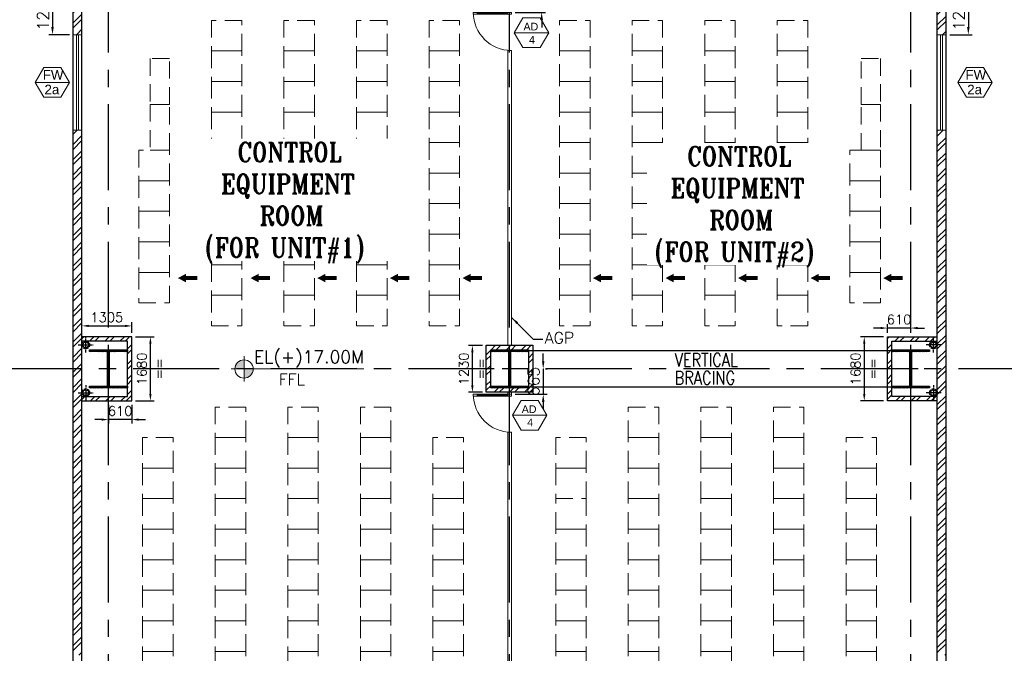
# Model space of a CAD drawing. Header units: inches. Extents: x 306235 to 1392759, y -66369 to 421098.
# Tile 40 of 91: x 448167 to 473943, y 8771 to 25364. Entities that reach past the tile are written whole.
import ezdxf
from ezdxf.enums import TextEntityAlignment as Align

# ---------------------------------------------------------------- set-up
doc = ezdxf.new("R2010")
doc.units = ezdxf.units.IN
doc.header["$LTSCALE"] = 1800
doc.header["$MEASUREMENT"] = 0
for name, pattern in [('CENTER', [2, 1.25, -0.25, 0.25, -0.25]), ('CENTER2', [1.125, 0.75, -0.125, 0.125, -0.125]), ('HIDDEN', [0.375, 0.25, -0.125]), ('HIDDEN2', [0.1875, 0.125, -0.0625])]:
    doc.linetypes.add(name, pattern=pattern)
doc.layers.get('0').update_dxf_attribs({"color": 253, "lineweight": 9})
for name, color, linetype, lineweight in [('1', 7, 'Continuous', 18), ('2CON', 1, 'Continuous', 13), ('A-CUT OUT', 3, 'Continuous', 30), ('A-DOOR', 31, 'Continuous', 9), ('A-DOOR-GLAZ', 31, 'Continuous', 18), ('A-WIN TAG', 3, 'Continuous', 13), ('A-WIN TAG TEXT', 3, 'Continuous', 13), ('LEADER', 4, 'Continuous', 15), ('PARTITION WALL', 4, 'Continuous', 9), ('PNL', 8, 'HIDDEN', 9), ('WALL HATCH', 251, 'Continuous', 13), ('WINDOW', 3, 'Continuous', 13)]:
    doc.layers.add(name, color=color, linetype=linetype, lineweight=lineweight)
for name, color, linetype in [('BRACING', 1, 'HIDDEN'), ('CEN', 2, 'CENTER'), ('COL', 1, 'Continuous'), ('DIM', 4, 'Continuous'), ('GRID', 251, 'CENTER'), ('RAIN WATER', 6, 'Continuous'), ('TEXT', 3, 'Continuous'), ('WALL', 6, 'Continuous')]:
    doc.layers.add(name, color=color, linetype=linetype)
doc.styles.add('ROAMNS', font='ROMANS.shx')
doc.styles.add('ROMANS', font='romans.shx')
doc.styles.add('ROMANT', font='romant')
doc.styles.add('SIMPLEX-25', font='simplex.shx')
doc.styles.get("Standard").update_dxf_attribs({"font": 'arial.ttf'})
doc.dimstyles.new('DIM INT 1', dxfattribs={"dimtxt": 300, "dimasz": 200, "dimexe": 100, "dimexo": 100, "dimgap": 100, "dimtad": 1, "dimdec": 0, "dimzin": 13, "dimdsep": 46, "dimlunit": 5, "dimtxsty": 'ROAMNS', "dimblk1": 'CLOSEDBLANK', "dimcen": 0.09, "dimclrd": 9, "dimclre": 9, "dimclrt": 4, "dimadec": 0, "dimazin": 0, "dimtfac": 1, "dimtdec": 0, "dimtix": 1, "dimtmove": 2, "dimatfit": 3, "dimfxl": 1, "dimtolj": 1, "dimtzin": 13, "dimarcsym": 0})
doc.dimstyles.new('DIM INT 2.5', dxfattribs={"dimtxt": 250, "dimasz": 180, "dimexe": 100, "dimexo": 100, "dimgap": 100, "dimtad": 1, "dimdec": 0, "dimzin": 13, "dimdsep": 46, "dimlunit": 5, "dimtxsty": 'ROAMNS', "dimcen": 0.09, "dimclrd": 9, "dimclre": 9, "dimclrt": 4, "dimadec": 0, "dimazin": 0, "dimtfac": 1, "dimtdec": 0, "dimtix": 1, "dimtmove": 2, "dimatfit": 3, "dimfxl": 1, "dimtolj": 1, "dimtzin": 13, "dimarcsym": 0})
pattern_1 = [(45, (-87722.1, -144504), (-198.87378, 198.87378), []), (45, (-87589.52, -144504), (-198.87378, 198.87378), [])]

# ---------------------------------------------------------------- blocks, each defined once
blk = doc.blocks.new('D E F G-ROW COLUMN UNIT2')
at = {"layer": 'COL'}
h = blk.add_hatch(dxfattribs=at)
h.set_pattern_fill('ANSI31', color=256, scale=200, angle=180, style=0)
h.set_pattern_definition([(225, (-557328.912, -127499.994), (17.6776695, -17.6776695), [])])
h.paths.add_polyline_path([(495, 500), (0, 500), (0, 446), (22, 450), (495, 450)])
h.paths.add_polyline_path([(0, 500), (-495, 500), (-495, 450), (0, 450)])
h.paths.add_polyline_path([(0, 450), (-22, 450), (-22, 0), (0, 0)])
h.paths.add_polyline_path([(22, 450), (0, 450), (0, 0), (22, 0)])
h.paths.add_polyline_path([(0, 0), (-22, 0), (-22, -450), (0, -450)])
h.paths.add_polyline_path([(22, 0), (0, 0), (0, -450), (22, -450)])
h.paths.add_polyline_path([(0, -450), (0, -500), (-495, -500), (-495, -450)])
h.paths.add_polyline_path([(495, -450), (0, -450), (0, -500), (495, -500)])
at = {"layer": 'CEN'}
for p, q in [((0, -500), (0, 500)), ((192, 0), (-192, 0))]:
    blk.add_line(p, q, dxfattribs=at)
at = {"layer": 'COL'}
for points in [[(-495, 500), (495, 500), (495, 450), (-495, 450)], [(-22, 450), (22, 450), (22, -450), (-22, -450)], [(-495, -450), (495, -450), (495, -500), (-495, -500)]]:
    blk.add_lwpolyline(points, close=True, dxfattribs=at)
blk = doc.blocks.new('*D488')
at = {"layer": 'Defpoints', "color": 0, "transparency": 16777216}
for p in [(472633, 26221), (472417, 24971), (473001, 24971)]:
    blk.add_point(p, dxfattribs=at)
at = {"layer": 'DIM', "color": 9, "lineweight": -2, "transparency": 16777216}
for p, q in [((472733, 26221), (473101, 26221)), ((473001, 26021), (473001, 25171)), ((472517, 24971), (473101, 24971))]:
    blk.add_line(p, q, dxfattribs=at)
at = {"layer": 'DIM', "color": 9, "transparency": 16777216}
for points in [[(472968, 26021), (473034, 26021), (473001, 26221)], [(472968, 25171), (473034, 25171), (473001, 24971)]]:
    blk.add_solid(points, dxfattribs=at)
at = {"layer": 'DIM', "color": 4, "transparency": 16777216, "insert": (472751, 25596), "char_height": 300, "attachment_point": 5, "rotation": 90, "style": 'ROAMNS'}
blk.add_mtext('\\A1;1250', dxfattribs=at)
blk = doc.blocks.new('_ClosedBlank')
at = {"color": 0, "linetype": 'ByBlock', "lineweight": -2}
for p, q in [((-1, 0.17), (0, 0)), ((-1, 0.17), (-1, -0.17)), ((0, 0), (-1, -0.17))]:
    blk.add_line(p, q, dxfattribs=at)
blk = doc.blocks.new('*D493')
at = {"layer": 'Defpoints', "color": 0, "transparency": 16777216}
for p in [(449567, 26221), (449026, 24971), (449567, 24971)]:
    blk.add_point(p, dxfattribs=at)
at = {"layer": 'DIM', "color": 9, "lineweight": -2, "transparency": 16777216}
for p, q in [((449467, 26221), (448926, 26221)), ((449026, 26021), (449026, 25171)), ((449467, 24971), (448926, 24971))]:
    blk.add_line(p, q, dxfattribs=at)
at = {"layer": 'DIM', "color": 9, "transparency": 16777216}
for points in [[(448993, 26021), (449060, 26021), (449026, 26221)], [(448993, 25171), (449060, 25171), (449026, 24971)]]:
    blk.add_solid(points, dxfattribs=at)
at = {"layer": 'DIM', "color": 4, "transparency": 16777216, "insert": (448776, 25596), "char_height": 300, "attachment_point": 5, "rotation": 90, "style": 'ROAMNS'}
blk.add_mtext('\\A1;1250', dxfattribs=at)
blk = doc.blocks.new('M_Single-Glass 1 - 1000 x 2100mm 2-291765-17_00M')
at = {"layer": 'A-DOOR', "lineweight": 18}
for p, q in [((449, 948), (449, 1050)), ((500, 1050), (449, 1050)), ((500, 948), (500, 1050)), ((449, 948), (500, 948)), ((449, 152), (500, 152)), ((449, 50), (449, 152)), ((500, 50), (449, 50)), ((500, 50), (500, 152))]:
    blk.add_line(p, q, dxfattribs=at)
at = {"layer": 'A-DOOR'}
for p, q in [((449, 152), (449, 948)), ((500, 152), (500, 948))]:
    blk.add_line(p, q, dxfattribs=at)
blk.add_arc((500, 50), 1000, 90, 180, dxfattribs=at)
at = {"layer": 'A-DOOR-GLAZ'}
blk.add_line((474.5, 948), (474.5, 152), dxfattribs=at)
blk = doc.blocks.new('*D562')
at = {"layer": 'Defpoints', "color": 0, "transparency": 16777216}
for p in [(461997, 26221), (461042, 25556), (461832, 25556)]:
    blk.add_point(p, dxfattribs=at)
at = {"layer": 'DIM', "color": 9, "lineweight": -2, "transparency": 16777216}
for p, q in [((461832, 26421), (461832, 26621)), ((461897, 26221), (461732, 26221)), ((461832, 26221), (461832, 25556)), ((461142, 25556), (461932, 25556)), ((461832, 25356), (461832, 25156))]:
    blk.add_line(p, q, dxfattribs=at)
at = {"layer": 'DIM', "color": 9, "transparency": 16777216}
for points in [[(461799, 26421), (461865, 26421), (461832, 26221)], [(461799, 25356), (461865, 25356), (461832, 25556)]]:
    blk.add_solid(points, dxfattribs=at)
at = {"layer": 'DIM', "color": 4, "transparency": 16777216, "insert": (461582, 25889), "char_height": 300, "attachment_point": 5, "rotation": 90, "style": 'ROAMNS'}
blk.add_mtext('\\A1;665', dxfattribs=at)
blk = doc.blocks.new('*D563')
at = {"layer": 'Defpoints', "color": 0, "transparency": 16777216}
for p in [(461832, 16221), (461042, 15556), (461872, 15556)]:
    blk.add_point(p, dxfattribs=at)
at = {"layer": 'DIM', "color": 9, "lineweight": -2, "transparency": 16777216}
for p, q in [((461872, 16421), (461872, 16621)), ((461872, 16221), (461872, 15556)), ((461932, 16221), (461972, 16221)), ((461142, 15556), (461972, 15556)), ((461872, 15356), (461872, 15156))]:
    blk.add_line(p, q, dxfattribs=at)
at = {"layer": 'DIM', "color": 9, "transparency": 16777216}
for points in [[(461839, 16421), (461905, 16421), (461872, 16221)], [(461839, 15356), (461905, 15356), (461872, 15556)]]:
    blk.add_solid(points, dxfattribs=at)
at = {"layer": 'DIM', "color": 4, "transparency": 16777216, "insert": (461622, 15889), "char_height": 300, "attachment_point": 5, "rotation": 90, "style": 'ROAMNS'}
blk.add_mtext('\\A1;665', dxfattribs=at)
blk = doc.blocks.new('*D633')
at = {"layer": '1', "color": 9, "lineweight": -2, "transparency": 16777216}
for p, q in [((449797, 17161), (449797, 17445)), ((449977, 17345), (450922, 17345)), ((451102, 17161), (451102, 17445))]:
    blk.add_line(p, q, dxfattribs=at)
at = {"layer": '1', "color": 9, "transparency": 16777216}
for points in [[(449977, 17375), (449977, 17315), (449797, 17345)], [(450922, 17375), (450922, 17315), (451102, 17345)]]:
    blk.add_solid(points, dxfattribs=at)
at = {"layer": 'Defpoints', "color": 0, "transparency": 16777216}
for p in [(451102, 17345), (449797, 17061), (451102, 17061)]:
    blk.add_point(p, dxfattribs=at)
at = {"layer": '1', "color": 4, "transparency": 16777216, "insert": (450449, 17570), "char_height": 250, "attachment_point": 5, "style": 'ROAMNS'}
blk.add_mtext('\\A1;1305', dxfattribs=at)
blk = doc.blocks.new('*D634')
at = {"layer": '1', "color": 9, "lineweight": -2, "transparency": 16777216}
for p, q in [((460282, 16836), (459918, 16836)), ((460018, 15786), (460018, 16656)), ((460282, 15606), (459918, 15606))]:
    blk.add_line(p, q, dxfattribs=at)
at = {"layer": '1', "color": 9, "transparency": 16777216}
for points in [[(459988, 16656), (460048, 16656), (460018, 16836)], [(459988, 15786), (460048, 15786), (460018, 15606)]]:
    blk.add_solid(points, dxfattribs=at)
at = {"layer": 'Defpoints', "color": 0, "transparency": 16777216}
for p in [(460018, 16836), (460382, 16836), (460382, 15606)]:
    blk.add_point(p, dxfattribs=at)
at = {"layer": '1', "color": 4, "transparency": 16777216, "char_height": 250, "attachment_point": 5, "rotation": 90, "style": 'ROAMNS'}
for s, insert in [('\\A1;1230', (459793, 16221)), ('\\A1;==', (460243, 16221))]:
    blk.add_mtext(s, dxfattribs=dict(at, insert=insert))
blk = doc.blocks.new('*D635')
at = {"layer": '1', "color": 9, "lineweight": -2, "transparency": 16777216}
for p, q in [((451202, 17061), (451689, 17061)), ((451589, 15561), (451589, 16881)), ((451202, 15381), (451689, 15381))]:
    blk.add_line(p, q, dxfattribs=at)
at = {"layer": '1', "color": 9, "transparency": 16777216}
for points in [[(451559, 16881), (451619, 16881), (451589, 17061)], [(451559, 15561), (451619, 15561), (451589, 15381)]]:
    blk.add_solid(points, dxfattribs=at)
at = {"layer": 'Defpoints', "color": 0, "transparency": 16777216}
for p in [(451102, 17061), (451589, 17061), (451102, 15381)]:
    blk.add_point(p, dxfattribs=at)
at = {"layer": '1', "color": 4, "transparency": 16777216, "char_height": 250, "attachment_point": 5, "rotation": 90, "style": 'ROAMNS'}
for s, insert in [('\\A1;1680', (451364, 16221)), ('\\A1;==', (451814, 16221))]:
    blk.add_mtext(s, dxfattribs=dict(at, insert=insert))
blk = doc.blocks.new('*D636')
at = {"layer": '1', "color": 9, "lineweight": -2, "transparency": 16777216}
for p, q in [((470782, 17061), (470176, 17061)), ((470276, 16881), (470276, 15561)), ((470782, 15381), (470176, 15381))]:
    blk.add_line(p, q, dxfattribs=at)
at = {"layer": '1', "color": 9, "transparency": 16777216}
for points in [[(470246, 16881), (470306, 16881), (470276, 17061)], [(470246, 15561), (470306, 15561), (470276, 15381)]]:
    blk.add_solid(points, dxfattribs=at)
at = {"layer": 'Defpoints', "color": 0, "transparency": 16777216}
for p in [(470882, 17061), (470276, 15381), (470882, 15381)]:
    blk.add_point(p, dxfattribs=at)
at = {"layer": '1', "color": 4, "transparency": 16777216, "char_height": 250, "attachment_point": 5, "rotation": 90, "style": 'ROAMNS'}
for s, insert in [('\\A1;1680', (470051, 16221)), ('\\A1;==', (470501, 16221))]:
    blk.add_mtext(s, dxfattribs=dict(at, insert=insert))
blk = doc.blocks.new('*D637')
at = {"layer": '1', "color": 9, "lineweight": -2, "transparency": 16777216}
for p, q in [((450492, 15281), (450492, 14792)), ((451102, 15281), (451102, 14792)), ((450312, 14892), (450132, 14892)), ((451102, 14892), (450492, 14892)), ((451282, 14892), (451462, 14892))]:
    blk.add_line(p, q, dxfattribs=at)
at = {"layer": '1', "color": 9, "transparency": 16777216}
for points in [[(450312, 14922), (450312, 14862), (450492, 14892)], [(451282, 14922), (451282, 14862), (451102, 14892)]]:
    blk.add_solid(points, dxfattribs=at)
at = {"layer": 'Defpoints', "color": 0, "transparency": 16777216}
for p in [(450492, 15381), (451102, 15381), (450492, 14892)]:
    blk.add_point(p, dxfattribs=at)
at = {"layer": '1', "color": 4, "transparency": 16777216, "insert": (450797, 15117), "char_height": 250, "attachment_point": 5, "style": 'ROAMNS'}
blk.add_mtext('\\A1;610', dxfattribs=at)
blk = doc.blocks.new('*D646')
at = {"layer": '1', "color": 9, "lineweight": -2, "transparency": 16777216}
for p, q in [((470702, 17289), (470522, 17289)), ((470882, 17161), (470882, 17389)), ((471492, 17289), (470882, 17289)), ((471492, 17161), (471492, 17389)), ((471672, 17289), (471852, 17289))]:
    blk.add_line(p, q, dxfattribs=at)
at = {"layer": '1', "color": 9, "transparency": 16777216}
for points in [[(470702, 17319), (470702, 17259), (470882, 17289)], [(471672, 17319), (471672, 17259), (471492, 17289)]]:
    blk.add_solid(points, dxfattribs=at)
at = {"layer": 'Defpoints', "color": 0, "transparency": 16777216}
for p in [(470882, 17289), (470882, 17061), (471492, 17061)]:
    blk.add_point(p, dxfattribs=at)
at = {"layer": '1', "color": 4, "transparency": 16777216, "insert": (471187, 17514), "char_height": 250, "attachment_point": 5, "style": 'ROAMNS'}
blk.add_mtext('\\A1;610', dxfattribs=at)
blk = doc.blocks.new('CCR 412 R3')
at = {"layer": 'PNL'}
for p, q in [((18993, 17200), (19793, 17200)), ((18993, 17200), (19793, 17200)), ((23007, 17200), (22207, 17200)), ((23007, 17200), (22207, 17200)), ((17093, 16400), (17893, 16400)), ((24907, 16400), (24107, 16400))]:
    blk.add_line(p, q, dxfattribs=at)
for points in [[(13993, 32125), (13193, 32125), (13193, 31325), (13993, 31325)], [(15893, 32125), (15093, 32125), (15093, 31325), (15893, 31325)], [(17793, 32125), (16993, 32125), (16993, 31325), (17793, 31325)], [(19693, 32125), (18893, 32125), (18893, 31325), (19693, 31325)], [(22307, 32125), (23107, 32125), (23107, 31325), (22307, 31325)], [(24207, 32125), (25007, 32125), (25007, 31325), (24207, 31325)], [(26107, 32125), (26907, 32125), (26907, 31325), (26107, 31325)], [(28007, 32125), (28807, 32125), (28807, 31325), (28007, 31325)], [(13993, 31325), (13193, 31325), (13193, 30525), (13993, 30525)], [(15893, 31325), (15093, 31325), (15093, 30525), (15893, 30525)], [(17793, 31325), (16993, 31325), (16993, 30525), (17793, 30525)], [(19693, 31325), (18893, 31325), (18893, 30525), (19693, 30525)], [(22307, 31325), (23107, 31325), (23107, 30525), (22307, 30525)], [(24207, 31325), (25007, 31325), (25007, 30525), (24207, 30525)], [(26107, 31325), (26907, 31325), (26907, 30525), (26107, 30525)], [(28007, 31325), (28807, 31325), (28807, 30525), (28007, 30525)], [(12093, 31125), (11593, 31125), (11593, 29925), (12093, 29925)], [(30207, 31125), (30707, 31125), (30707, 29925), (30207, 29925)], [(13993, 30525), (13193, 30525), (13193, 29725), (13993, 29725)], [(15893, 30525), (15093, 30525), (15093, 29725), (15893, 29725)], [(17793, 30525), (16993, 30525), (16993, 29725), (17793, 29725)], [(19693, 30525), (18893, 30525), (18893, 29725), (19693, 29725)], [(22307, 30525), (23107, 30525), (23107, 29725), (22307, 29725)], [(24207, 30525), (25007, 30525), (25007, 29725), (24207, 29725)], [(26107, 30525), (26907, 30525), (26907, 29725), (26107, 29725)], [(28007, 30525), (28807, 30525), (28807, 29725), (28007, 29725)], [(12093, 29925), (11593, 29925), (11593, 28725), (12093, 28725)], [(30207, 29925), (30707, 29925), (30707, 28725), (30207, 28725)], [(13993, 29725), (13193, 29725), (13193, 28925), (13993, 28925)], [(15893, 29725), (15093, 29725), (15093, 28925), (15893, 28925)], [(17793, 29725), (16993, 29725), (16993, 28925), (17793, 28925)], [(19693, 29725), (18893, 29725), (18893, 28925), (19693, 28925)], [(22307, 29725), (23107, 29725), (23107, 28925), (22307, 28925)], [(24207, 29725), (25007, 29725), (25007, 28925), (24207, 28925)], [(26107, 29725), (26907, 29725), (26907, 28925), (26107, 28925)], [(28007, 29725), (28807, 29725), (28807, 28925), (28007, 28925)], [(13993, 28925), (13193, 28925), (13193, 28125), (13993, 28125)], [(15893, 28925), (15093, 28925), (15093, 28125), (15893, 28125)], [(17793, 28925), (16993, 28925), (16993, 28125), (17793, 28125)], [(19693, 28925), (18893, 28925), (18893, 28125), (19693, 28125)], [(22307, 28925), (23107, 28925), (23107, 28125), (22307, 28125)], [(24207, 28925), (25007, 28925), (25007, 28125), (24207, 28125)], [(26107, 28925), (26907, 28925), (26907, 28125), (26107, 28125)], [(28007, 28925), (28807, 28925), (28807, 28125), (28007, 28125)], [(12093, 28725), (11293, 28725), (11293, 27925), (12093, 27925)], [(29907, 28725), (30707, 28725), (30707, 27925), (29907, 27925)], [(13993, 28125), (13193, 28125), (13193, 27325), (13993, 27325)], [(15893, 28125), (15093, 28125), (15093, 27325), (15893, 27325)], [(17793, 28125), (16993, 28125), (16993, 27325), (17793, 27325)], [(19693, 28125), (18893, 28125), (18893, 27325), (19693, 27325)], [(22307, 28125), (23107, 28125), (23107, 27325), (22307, 27325)], [(24207, 28125), (25007, 28125), (25007, 27325), (24207, 27325)], [(26107, 28125), (26907, 28125), (26907, 27325), (26107, 27325)], [(28007, 28125), (28807, 28125), (28807, 27325), (28007, 27325)], [(12093, 27925), (11293, 27925), (11293, 27125), (12093, 27125)], [(29907, 27925), (30707, 27925), (30707, 27125), (29907, 27125)], [(13993, 27325), (13193, 27325), (13193, 26525), (13993, 26525)], [(15893, 27325), (15093, 27325), (15093, 26525), (15893, 26525)], [(17793, 27325), (16993, 27325), (16993, 26525), (17793, 26525)], [(19693, 27325), (18893, 27325), (18893, 26525), (19693, 26525)], [(22307, 27325), (23107, 27325), (23107, 26525), (22307, 26525)], [(24207, 27325), (25007, 27325), (25007, 26525), (24207, 26525)], [(26107, 27325), (26907, 27325), (26907, 26525), (26107, 26525)], [(28007, 27325), (28807, 27325), (28807, 26525), (28007, 26525)], [(12093, 27125), (11293, 27125), (11293, 26325), (12093, 26325)], [(29907, 27125), (30707, 27125), (30707, 26325), (29907, 26325)], [(12093, 26325), (11293, 26325), (11293, 25525), (12093, 25525)], [(13993, 26525), (13193, 26525), (13193, 25725), (13993, 25725)], [(15893, 26525), (15093, 26525), (15093, 25725), (15893, 25725)], [(17793, 26525), (16993, 26525), (16993, 25725), (17793, 25725)], [(19693, 26525), (18893, 26525), (18893, 25725), (19693, 25725)], [(22307, 26525), (23107, 26525), (23107, 25725), (22307, 25725)], [(24207, 26525), (25007, 26525), (25007, 25725), (24207, 25725)], [(26107, 26525), (26907, 26525), (26907, 25725), (26107, 25725)], [(28007, 26525), (28807, 26525), (28807, 25725), (28007, 25725)], [(29907, 26325), (30707, 26325), (30707, 25525), (29907, 25525)], [(12093, 25525), (11293, 25525), (11293, 24725), (12093, 24725)], [(13993, 25725), (13193, 25725), (13193, 24925), (13993, 24925)], [(15893, 25725), (15093, 25725), (15093, 24925), (15893, 24925)], [(17793, 25725), (16993, 25725), (16993, 24925), (17793, 24925)], [(19693, 25725), (18893, 25725), (18893, 24925), (19693, 24925)], [(22307, 25725), (23107, 25725), (23107, 24925), (22307, 24925)], [(24207, 25725), (25007, 25725), (25007, 24925), (24207, 24925)], [(26107, 25725), (26907, 25725), (26907, 24925), (26107, 24925)], [(28007, 25725), (28807, 25725), (28807, 24925), (28007, 24925)], [(29907, 25525), (30707, 25525), (30707, 24725), (29907, 24725)], [(13993, 24925), (13193, 24925), (13193, 24125), (13993, 24125)], [(15893, 24925), (15093, 24925), (15093, 24125), (15893, 24125)], [(17793, 24925), (16993, 24925), (16993, 24125), (17793, 24125)], [(19693, 24925), (18893, 24925), (18893, 24125), (19693, 24125)], [(22307, 24925), (23107, 24925), (23107, 24125), (22307, 24125)], [(24207, 24925), (25007, 24925), (25007, 24125), (24207, 24125)], [(26107, 24925), (26907, 24925), (26907, 24125), (26107, 24125)], [(28007, 24925), (28807, 24925), (28807, 24125), (28007, 24125)], [(14093, 22000), (13293, 22000), (13293, 21200), (14093, 21200)], [(15993, 22000), (15193, 22000), (15193, 21200), (15993, 21200)], [(17893, 22000), (17093, 22000), (17093, 21200), (17893, 21200)], [(24107, 22000), (24907, 22000), (24907, 21200), (24107, 21200)], [(26007, 22000), (26807, 22000), (26807, 21200), (26007, 21200)], [(27907, 22000), (28707, 22000), (28707, 21200), (27907, 21200)], [(12193, 21200), (11393, 21200), (11393, 20400), (12193, 20400)], [(14093, 21200), (13293, 21200), (13293, 20400), (14093, 20400)], [(15993, 21200), (15193, 21200), (15193, 20400), (15993, 20400)], [(17893, 21200), (17093, 21200), (17093, 20400), (17893, 20400)], [(19793, 21200), (18993, 21200), (18993, 20400), (19793, 20400)], [(23007, 21200), (22207, 21200), (22207, 20400), (23007, 20400)], [(24107, 21200), (24907, 21200), (24907, 20400), (24107, 20400)], [(26007, 21200), (26807, 21200), (26807, 20400), (26007, 20400)], [(27907, 21200), (28707, 21200), (28707, 20400), (27907, 20400)], [(29807, 21200), (30607, 21200), (30607, 20400), (29807, 20400)], [(12193, 20400), (11393, 20400), (11393, 19600), (12193, 19600)], [(14093, 20400), (13293, 20400), (13293, 19600), (14093, 19600)], [(15993, 20400), (15193, 20400), (15193, 19600), (15993, 19600)], [(17893, 20400), (17093, 20400), (17093, 19600), (17893, 19600)], [(19793, 20400), (18993, 20400), (18993, 19600), (19793, 19600)], [(23007, 20400), (22207, 20400), (22207, 19600), (23007, 19600)], [(24107, 20400), (24907, 20400), (24907, 19600), (24107, 19600)], [(26007, 20400), (26807, 20400), (26807, 19600), (26007, 19600)], [(27907, 20400), (28707, 20400), (28707, 19600), (27907, 19600)], [(29807, 20400), (30607, 20400), (30607, 19600), (29807, 19600)], [(12193, 19600), (11393, 19600), (11393, 18800), (12193, 18800)], [(14093, 19600), (13293, 19600), (13293, 18800), (14093, 18800)], [(15993, 19600), (15193, 19600), (15193, 18800), (15993, 18800)], [(17893, 19600), (17093, 19600), (17093, 18800), (17893, 18800)], [(19793, 19600), (18993, 19600), (18993, 18800), (19793, 18800)], [(22207, 19600), (23007, 19600), (23007, 18800), (22207, 18800)], [(24107, 19600), (24907, 19600), (24907, 18800), (24107, 18800)], [(26007, 19600), (26807, 19600), (26807, 18800), (26007, 18800)], [(27907, 19600), (28707, 19600), (28707, 18800), (27907, 18800)], [(29807, 19600), (30607, 19600), (30607, 18800), (29807, 18800)], [(12193, 18800), (11393, 18800), (11393, 18000), (12193, 18000)], [(14093, 18800), (13293, 18800), (13293, 18000), (14093, 18000)], [(15993, 18800), (15193, 18800), (15193, 18000), (15993, 18000)], [(17893, 18800), (17093, 18800), (17093, 18000), (17893, 18000)], [(19793, 18800), (18993, 18800), (18993, 18000), (19793, 18000)], [(22207, 18800), (23007, 18800), (23007, 18000), (22207, 18000)], [(24107, 18800), (24907, 18800), (24907, 18000), (24107, 18000)], [(26007, 18800), (26807, 18800), (26807, 18000), (26007, 18000)], [(27907, 18800), (28707, 18800), (28707, 18000), (27907, 18000)], [(29807, 18800), (30607, 18800), (30607, 18000), (29807, 18000)], [(12193, 18000), (11393, 18000), (11393, 17200), (12193, 17200)], [(14093, 18000), (13293, 18000), (13293, 17200), (14093, 17200)], [(15993, 18000), (15193, 18000), (15193, 17200), (15993, 17200)], [(17893, 18000), (17093, 18000), (17093, 17200), (17893, 17200)], [(19793, 18000), (18993, 18000), (18993, 17200), (19793, 17200)], [(22207, 18000), (23007, 18000), (23007, 17200), (22207, 17200)], [(24107, 18000), (24907, 18000), (24907, 17200), (24107, 17200)], [(26007, 18000), (26807, 18000), (26807, 17200), (26007, 17200)], [(27907, 18000), (28707, 18000), (28707, 17200), (27907, 17200)], [(29807, 18000), (30607, 18000), (30607, 17200), (29807, 17200)], [(12193, 17200), (11393, 17200), (11393, 16400), (12193, 16400)], [(14093, 17200), (13293, 17200), (13293, 16400), (14093, 16400)], [(15993, 17200), (15193, 17200), (15193, 16400), (15993, 16400)], [(17893, 17200), (17093, 17200), (17093, 16400), (17893, 16400)], [(19793, 17200), (18993, 17200), (18993, 16400), (19793, 16400)], [(22207, 17200), (23007, 17200), (23007, 16400), (22207, 16400)], [(24107, 17200), (24907, 17200), (24907, 16400), (24107, 16400)], [(26007, 17200), (26807, 17200), (26807, 16400), (26007, 16400)], [(27907, 17200), (28707, 17200), (28707, 16400), (27907, 16400)], [(29807, 17200), (30607, 17200), (30607, 16400), (29807, 16400)], [(12193, 16400), (11393, 16400), (11393, 15600), (12193, 15600)], [(14093, 16400), (13293, 16400), (13293, 15600), (14093, 15600)], [(15993, 16400), (15193, 16400), (15193, 15600), (15993, 15600)], [(17893, 16400), (17093, 16400), (17093, 15600), (17893, 15600)], [(19793, 16400), (18993, 16400), (18993, 15600), (19793, 15600)], [(22207, 16400), (23007, 16400), (23007, 15600), (22207, 15600)], [(24107, 16400), (24907, 16400), (24907, 15600), (24107, 15600)], [(26007, 16400), (26807, 16400), (26807, 15600), (26007, 15600)], [(27907, 16400), (28707, 16400), (28707, 15600), (27907, 15600)], [(29807, 16400), (30607, 16400), (30607, 15600), (29807, 15600)], [(12193, 15600), (11393, 15600), (11393, 14800), (12193, 14800)], [(14093, 15600), (13293, 15600), (13293, 14800), (14093, 14800)], [(15993, 15600), (15193, 15600), (15193, 14800), (15993, 14800)], [(17893, 15600), (17093, 15600), (17093, 14800), (17893, 14800)], [(19793, 15600), (18993, 15600), (18993, 14800), (19793, 14800)], [(22207, 15600), (23007, 15600), (23007, 14800), (22207, 14800)], [(24107, 15600), (24907, 15600), (24907, 14800), (24107, 14800)], [(26007, 15600), (26807, 15600), (26807, 14800), (26007, 14800)], [(27907, 15600), (28707, 15600), (28707, 14800), (27907, 14800)], [(29807, 15600), (30607, 15600), (30607, 14800), (29807, 14800)]]:
    blk.add_lwpolyline(points, close=True, dxfattribs=at)
for points in [[(12316.6, 25376.3, 0, 225, 0), (12529.9, 25376.3, 225, 225, 0)], [(14216.6, 25376.3, 0, 225, 0), (14429.9, 25376.3, 225, 225, 0)], [(15966.6, 25376.3, 0, 225, 0), (16179.9, 25376.3, 225, 225, 0)], [(17866.6, 25376.3, 0, 225, 0), (18079.9, 25376.3, 225, 225, 0)], [(19766.6, 25376.3, 0, 225, 0), (19979.9, 25376.3, 225, 225, 0)], [(23180.6, 25376.3, 0, 225, 0), (23393.9, 25376.3, 225, 225, 0)], [(25080.6, 25376.3, 0, 225, 0), (25293.9, 25376.3, 225, 225, 0)], [(26980.6, 25376.3, 0, 225, 0), (27193.9, 25376.3, 225, 225, 0)], [(28880.6, 25376.3, 0, 225, 0), (29093.9, 25376.3, 225, 225, 0)], [(30780.6, 25376.3, 0, 225, 0), (30993.9, 25376.3, 225, 225, 0)]]:
    blk.add_lwpolyline(points, format="xyseb", dxfattribs=at)
at = {"layer": 'PNL', "const_width": 100}
for points in [[(12529.9, 25376.3), (12827, 25376.3)], [(14429.9, 25376.3), (14727, 25376.3)], [(16179.9, 25376.3), (16477, 25376.3)], [(18079.9, 25376.3), (18377, 25376.3)], [(19979.9, 25376.3), (20277, 25376.3)], [(23393.9, 25376.3), (23691, 25376.3)], [(25293.9, 25376.3), (25591, 25376.3)], [(27193.9, 25376.3), (27491, 25376.3)], [(29093.9, 25376.3), (29391, 25376.3)], [(30993.9, 25376.3), (31291, 25376.3)]]:
    blk.add_lwpolyline(points, dxfattribs=at)
blk = doc.blocks.new('PL-FFL2')
at = {"layer": 'A-CUT OUT'}
h = blk.add_hatch(color=7, dxfattribs=at)
h.paths.add_polyline_path([(3.09, 1.96, 0.414214), (1.09, -0.04), (3.09, -0.04)])
h.paths.add_polyline_path([(5.09, -0.04), (3.09, -0.04), (3.09, -2.04, 0.414214)])
at = {"color": 1, "linetype": 'Continuous'}
for p, q in [((3.09, 2.74), (3.09, -2.74)), ((29.24, 0), (4.78, 0)), ((4.78, 0), (5.09, 0)), ((0.31, -0.04), (5.09, -0.04))]:
    blk.add_line(p, q, dxfattribs=at)
blk.add_circle((3.09, -0.04), 2, dxfattribs=at)
at = {"color": 4, "linetype": 'Continuous'}
blk.add_attdef('EL(+)', text='', height=2.75, dxfattribs=at).set_placement((18.98, 2.4), align=Align.MIDDLE)
at = {"color": 3, "linetype": 'Continuous'}
blk.add_attdef('XXX', text='', height=2.5, dxfattribs=at).set_placement((18.44, -3.52), align=Align.MIDDLE)

msp = doc.modelspace()

# ---------------------------------------------------------------- hatches: boundary and pattern name
at = {"layer": 'WALL HATCH'}
h = msp.add_hatch(dxfattribs=at)
h.set_pattern_fill('ANSI32', color=256, scale=750, style=0)
h.set_pattern_definition([(45, (-87722.1, -144489), (-198.87378, 198.87378), []), (45, (-87589.52, -144489), (-198.87378, 198.87378), [])])
h.paths.add_polyline_path([(471491.6, 37101.3), (460991.6, 37101.3), (460991.6, 36871.3), (471491.6, 36871.3)])
h.paths.add_polyline_path([(472416.6, 37101.3), (471491.6, 37101.3), (471491.6, 36871.3), (472186.6, 36871.3), (472186.6, 36236.3), (472416.6, 36236.3)])
h.paths.add_polyline_path([(450491.6, 37101.3), (449566.6, 37101.3), (449566.6, 36236.3), (449796.6, 36236.3), (449796.6, 36871.3), (450491.6, 36871.3)])
h.paths.add_polyline_path([(460241.6, 37101.3), (460241.6, 36871.3), (460991.6, 36871.3), (460991.6, 37101.3)])
h.paths.add_polyline_path([(459041.6, 36871.3), (459041.6, 37101.3), (450491.6, 37101.3), (450491.6, 36871.3)])
edge = h.paths.add_edge_path()
edge.add_line((472186.6, 23036.5), (472186.6, 16236.3))
edge.add_line((472186.6, 16236.3), (472416.6, 16236.3))
edge.add_line((472416.6, 16236.3), (472416.6, 17471.3))
edge.add_line((472416.6, 17471.3), (472186.6, 17471.3))
h.paths.add_polyline_path([(472416.6, 5721.3), (472186.6, 5721.3), (472186.6, 4871.3), (472416.6, 4871.3)])
h.paths.add_polyline_path([(472186.6, 14721.3), (472416.6, 14721.3), (472416.6, 16236.3), (472186.6, 16236.3)])
h.paths.add_polyline_path([(472416.6, 14721.3), (472186.6, 14721.3), (472186.6, 8721.3), (472416.6, 8721.3)])
h.paths.add_polyline_path([(472186.6, 24971.3), (472416.6, 24971.3), (472416.6, 26236.3), (472186.6, 26236.3)])
h.paths.add_polyline_path([(472416.6, 22471.3), (472186.6, 22471.3), (472186.6, 17471.3), (472416.6, 17471.3)])
h.paths.add_polyline_path([(472416.6, 27471.3), (472186.6, 27471.3), (472186.6, 26236.3), (472416.6, 26236.3)])
h.paths.add_polyline_path([(472186.6, 34971.3), (472416.6, 34971.3), (472416.6, 36236.3), (472186.6, 36236.3)])
h.paths.add_polyline_path([(472416.6, 31971.3), (472186.6, 31971.3), (472186.6, 30471.3), (472416.6, 30471.3)])
h.paths.add_polyline_path([(449566.6, 34971.3), (449796.6, 34971.3), (449796.6, 36236.3), (449566.6, 36236.3)])
h.paths.add_polyline_path([(449796.6, 27471.3), (449566.6, 27471.3), (449566.6, 26236.3), (449796.6, 26236.3)])
h.paths.add_polyline_path([(449566.6, 30471.3), (449796.6, 30471.3), (449796.6, 31971.3), (449566.6, 31971.3)])
h.paths.add_polyline_path([(449566.6, 24971.3), (449796.6, 24971.3), (449796.6, 26236.3), (449566.6, 26236.3)])
h.paths.add_polyline_path([(449796.6, 17471.3), (449566.6, 17471.3), (449566.6, 16236.3), (449796.6, 16236.3)])
h.paths.add_polyline_path([(449566.6, 17471.3), (449796.6, 17471.3), (449796.6, 22471.3), (449566.6, 22471.3)])
h.paths.add_polyline_path([(449566.6, 14721.3), (449796.6, 14721.3), (449796.6, 16236.3), (449566.6, 16236.3)])
h.paths.add_polyline_path([(449796.6, 5721.3), (449566.6, 5721.3), (449566.6, 5101.3), (439066.6, 5101.3), (439066.6, 4871.3), (449796.6, 4871.3)])
h.paths.add_polyline_path([(449566.6, 8721.3), (449796.6, 8721.3), (449796.6, 14721.3), (449566.6, 14721.3)])
h = msp.add_hatch(dxfattribs=at)
h.set_pattern_fill('ANSI32', color=256, scale=750, style=0)
h.set_pattern_definition(pattern_1)
h.paths.add_polyline_path([(451101.6, 17061.3), (449796.6, 17061.3), (449796.6, 16946.3), (450986.6, 16946.3), (450986.6, 15496.3), (449796.6, 15496.3), (449796.6, 15381.3), (451101.6, 15381.3)])
h = msp.add_hatch(dxfattribs=at)
h.set_pattern_fill('ANSI32', color=256, scale=750, style=0)
h.set_pattern_definition(pattern_1)
h.paths.add_polyline_path([(470996.6, 16946.3), (472186.6, 16946.3), (472186.6, 17061.3), (470881.6, 17061.3), (470881.6, 15381.3), (472186.6, 15381.3), (472186.6, 15496.3), (470996.6, 15496.3)])
h = msp.add_hatch(dxfattribs=at)
h.set_pattern_fill('ANSI32', color=256, scale=750, style=0)
h.set_pattern_definition(pattern_1)
h.paths.add_polyline_path([(461601.6, 16836.3), (460381.6, 16836.3), (460381.6, 15606.3), (461601.6, 15606.3)])
h.paths.add_polyline_path([(460496.6, 15721.3), (460496.6, 16721.3), (461486.6, 16721.3), (461486.6, 15721.3)], flags=16)

# ---------------------------------------------------------------- linework, layer by layer
at = {"layer": '2CON'}
for p, q in [((462015.1, 25023.2), (461115.1, 25023.2)), ((448572.3, 23721.3), (449472.3, 23721.3)), ((472726.4, 23721.3), (473626.4, 23721.3)), ((461968.9, 15003.9), (461068.9, 15003.9))]:
    msp.add_line(p, q, dxfattribs=at)
at = {"layer": 'A-WIN TAG'}
for points in [[(461340.1, 25412.9), (461115.1, 25023.2), (461340.1, 24633.5), (461790.1, 24633.5), (462015.1, 25023.2), (461790.1, 25412.9)], [(449247.3, 24111), (449472.3, 23721.3), (449247.3, 23331.6), (448797.3, 23331.6), (448572.3, 23721.3), (448797.3, 24111)], [(473401.4, 24111), (473626.4, 23721.3), (473401.4, 23331.6), (472951.4, 23331.6), (472726.4, 23721.3), (472951.4, 24111)], [(461293.9, 15393.6), (461068.9, 15003.9), (461293.9, 14614.2), (461743.9, 14614.2), (461968.9, 15003.9), (461743.9, 15393.6)]]:
    msp.add_lwpolyline(points, close=True, dxfattribs=at)
at = {"layer": 'BRACING', "const_width": 40}
for points in [[(461486.6, 16696.3), (470996.6, 16696.3)], [(461486.6, 15746.3), (470996.6, 15746.3)]]:
    msp.add_lwpolyline(points, dxfattribs=at)
at = {"layer": 'GRID'}
for p, q in [((450491.6, -58299.5), (450491.6, 38719)), ((460991.6, -58299.5), (460991.6, 38719)), ((471491.6, -58299.5), (471491.6, 38719)), ((474991.6, 16221.3), (434691.6, 16221.3))]:
    msp.add_line(p, q, dxfattribs=at)
at = {"layer": 'PARTITION WALL'}
for p, q in [((460941.6, 24556.3), (461041.6, 24556.3)), ((461049.1, 16721.3), (460934.1, 16721.3)), ((460934.1, 15721.3), (461049.1, 15721.3)), ((460941.6, 15507.6), (460941.6, 15606.3)), ((460941.6, 15556.3), (461041.6, 15556.3)), ((461041.6, 15507.6), (461041.6, 15606.3)), ((460941.6, 4836.3), (460941.6, 14558.6)), ((460941.6, 14558.6), (461041.6, 14558.6)), ((461041.6, 4836.3), (461041.6, 14558.6))]:
    msp.add_line(p, q, dxfattribs=at)
at = {"layer": 'RAIN WATER', "linetype": 'CENTER2', "ltscale": 0.05}
for p, q in [((449896.4, 16646.3), (449896.4, 17046.3)), ((472086.4, 16646.3), (472086.4, 17046.3)), ((449696.4, 16846.3), (450096.4, 16846.3)), ((472286.4, 16846.3), (471886.4, 16846.3)), ((449896.6, 15796.3), (449896.6, 15396.3)), ((472086.6, 15796.3), (472086.6, 15396.3)), ((449696.6, 15596.3), (450096.6, 15596.3)), ((472286.6, 15596.3), (471886.6, 15596.3))]:
    msp.add_line(p, q, dxfattribs=at)
at = {"layer": 'RAIN WATER', "linetype": 'HIDDEN2', "ltscale": 0.25}
for centre in [(449896.4, 16846.3), (472086.4, 16846.3), (449896.6, 15596.3), (472086.6, 15596.3)]:
    msp.add_circle(centre, 100, dxfattribs=at)
at = {"layer": 'RAIN WATER', "ltscale": 0.25}
for centre in [(449896.4, 16846.3), (472086.4, 16846.3), (449896.6, 15596.3), (472086.6, 15596.3)]:
    msp.add_circle(centre, 75, dxfattribs=at)
at = {"layer": 'WALL'}
for p, q in [((449566.6, 5101.3), (449566.6, 37101.3)), ((449796.6, 4886.3), (449796.6, 36871.3)), ((472186.6, 4871.3), (472186.6, 36871.3)), ((472416.6, 5101.3), (472416.6, 37101.3))]:
    msp.add_line(p, q, dxfattribs=at)
for points in [[(449796.6, 15381.3), (451101.6, 15381.3), (451101.6, 17061.3), (449796.6, 17061.3)], [(472186.6, 15381.3), (470881.6, 15381.3), (470881.6, 17061.3), (472186.6, 17061.3)], [(449796.6, 15496.3), (450986.6, 15496.3), (450986.6, 16946.3), (449796.6, 16946.3)], [(472186.6, 15496.3), (470996.6, 15496.3), (470996.6, 16946.3), (472186.6, 16946.3)]]:
    msp.add_lwpolyline(points, dxfattribs=at)
for points in [[(460381.6, 16836.3), (461601.6, 16836.3), (461601.6, 15606.3), (460381.6, 15606.3)], [(460496.6, 16721.3), (461486.6, 16721.3), (461486.6, 15721.3), (460496.6, 15721.3)]]:
    msp.add_lwpolyline(points, close=True, dxfattribs=at)
at = {"layer": 'WINDOW', "ltscale": 100}
for p, q in [((449658, 24971.3), (449658, 22471.3)), ((449708, 24971.3), (449708, 22471.3)), ((472275.2, 24971.3), (472275.2, 22471.3)), ((472325.2, 24971.3), (472325.2, 22471.3))]:
    msp.add_line(p, q, dxfattribs=at)
for points in [[(449566.6, 22471.3), (449796.6, 22471.3), (449796.6, 24971.3), (449566.6, 24971.3)], [(472416.6, 22471.3), (472186.6, 22471.3), (472186.6, 24971.3), (472416.6, 24971.3)], [(472186.6, 22471.3), (472416.6, 22471.3), (472416.6, 24971.3), (472186.6, 24971.3)]]:
    msp.add_lwpolyline(points, close=True, dxfattribs=at)

# ---------------------------------------------------------------- block references
at = {"layer": '1'}
ref = msp.add_blockref('PL-FFL2', (453669.2, 16221.3), dxfattribs=dict(at, xscale=120, yscale=120, zscale=120))
ref.add_attrib('XXX', 'FFL', dxfattribs={"layer": '0', "color": 3, "linetype": 'Continuous', "height": 300, "style": 'SIMPLEX-25'}).set_placement((455291.7, 15940.9), align=Align.MIDDLE)
ref.add_attrib('EL(+)', 'EL(+)17.00M', dxfattribs={"layer": '0', "color": 4, "linetype": 'Continuous', "height": 330, "style": 'SIMPLEX-25'}).set_placement((455740.3, 16509), align=Align.MIDDLE)
at = {"layer": 'A-DOOR', "rotation": 90}
for p in [(461091.6, 25056.3), (461091.6, 15058.6)]:
    msp.add_blockref('M_Single-Glass 1 - 1000 x 2100mm 2-291765-17_00M', p, dxfattribs=at)
at = {"layer": 'COL'}
for p in [(450491.6, 16221.3), (460991.6, 16221.3), (471491.6, 16221.3)]:
    msp.add_blockref('D E F G-ROW COLUMN UNIT2', p, dxfattribs=at)
at = {"layer": 'GRID', "color": 1, "true_color": 0xff0000}
msp.add_blockref('CCR 412 R3', (439991.6, -6778.7), dxfattribs=at)

# ---------------------------------------------------------------- texts
at = {"layer": 'A-WIN TAG'}
for s, p in [('AD', (461549.4, 25183.2)), ('4', (461576.7, 24837.3)), ('AD', (461503.1, 15163.9)), ('4', (461530.4, 14818))]:
    msp.add_text(s, height=200, dxfattribs=at).set_placement(p, align=Align.MIDDLE)
at = {"layer": 'A-WIN TAG TEXT'}
for s, p in [('FW', (449042, 23921.3)), ('FW', (473196.1, 23921.3)), ('2a', (449010.7, 23535.4)), ('2a', (473164.8, 23535.4))]:
    msp.add_text(s, height=250, dxfattribs=at).set_placement(p, align=Align.MIDDLE)
at = {"layer": 'TEXT', "insert": (461912, 17182.8), "char_height": 300, "width": 5971.429, "attachment_point": 1, "style": 'ROMANS'}
msp.add_mtext('AGP', dxfattribs=at)
at = {"layer": 'TEXT', "insert": (465311.9, 16631.3), "char_height": 350, "width": 1838.557, "attachment_point": 1, "line_spacing_factor": 0.805714, "style": 'ROMANS'}
msp.add_mtext('{\\W0.8;VERTICAL BRACING}', dxfattribs=at)

# ---------------------------------------------------------------- dimensions: what is measured, and where the dimension line sits
at = {"layer": '1'}
for base, p1, p2, picture, middle in [((451101.6, 17345.3), (449796.6, 17061.3), (451101.6, 17061.3), '*D633', (450449.1, 17570.3)), ((470881.6, 17289.1), (471491.6, 17061.3), (470881.6, 17061.3), '*D646', (471186.6, 17514.1)), ((450491.6, 14892), (451101.6, 15381.3), (450491.6, 15381.3), '*D637', (450796.6, 15117))]:
    dim = msp.add_linear_dim(base=base, p1=p1, p2=p2, dimstyle='DIM INT 2.5', dxfattribs=at)
    dim.commit()
    dim.dimension.update_dxf_attribs({"geometry": picture, "text_midpoint": middle})
for base, p1, p2, picture, middle in [((451589.2, 17061.3), (451101.6, 15381.3), (451101.6, 17061.3), '*D635', (451589.2, 16221.3)), ((470275.8, 15381.3), (470881.6, 17061.3), (470881.6, 15381.3), '*D636', (470275.8, 16221.3)), ((460017.9, 16836.3), (460381.6, 15606.3), (460381.6, 16836.3), '*D634', (460017.9, 16221.3))]:
    dim = msp.add_linear_dim(base=base, p1=p1, p2=p2, angle=90, text='<>\\X==', dimstyle='DIM INT 2.5', dxfattribs=at)
    dim.commit()
    dim.dimension.update_dxf_attribs({"geometry": picture, "text_midpoint": middle})
at = {"layer": 'DIM'}
for base, p1, p2, picture, middle in [((461831.9, 25556.3), (461997, 26221.3), (461041.6, 25556.3), '*D562', (461581.9, 25888.8)), ((449026.5, 24971.3), (449566.6, 26221.3), (449566.6, 24971.3), '*D493', (448776.5, 25596.3)), ((473001, 24971.3), (472633.3, 26221.3), (472416.6, 24971.3), '*D488', (472751, 25596.3)), ((461871.9, 15556.3), (461831.9, 16221.3), (461041.6, 15556.3), '*D563', (461621.9, 15888.8))]:
    dim = msp.add_linear_dim(base=base, p1=p1, p2=p2, angle=90, dimstyle='DIM INT 1', dxfattribs=at)
    dim.commit()
    dim.dimension.update_dxf_attribs({"geometry": picture, "text_midpoint": middle})

# ---------------------------------------------------------------- leaders
at = {"layer": 'LEADER'}
msp.add_leader([(461054.7, 17557.6), (461607.5, 17000.9), (461861.9, 17000.9)], dimstyle='DIM INT 1', dxfattribs=at)

# ---------------------------------------------------------------- next in the draw order: texts
at = {"layer": 'TEXT', "insert": (452568.4, 22148.1), "char_height": 500, "attachment_point": 1, "style": 'ROMANT', "bg_fill": 3, "box_fill_scale": 1.2, "bg_fill_color": 256, "bg_fill_transparency": 0}
msp.add_mtext_dynamic_manual_height_columns('\\pi1300.3;{\\W0.85;CONTROL \\P\\pi865.22;EQUIPMENT \\P\\pi1877.1;ROOM\\P\\pi450.34;(FOR UNIT#1)}', width=5535.2, gutter_width=1, heights=[0], dxfattribs=at)

# ---------------------------------------------------------------- next in the draw order: linework, layer by layer
at = {"layer": 'PARTITION WALL'}
for p, q in [((460941.6, 16836.3), (460941.6, 24556.3)), ((461041.6, 16836.3), (461041.6, 24556.3))]:
    msp.add_line(p, q, dxfattribs=at)

# ---------------------------------------------------------------- next in the draw order: texts
at = {"layer": 'TEXT', "insert": (464686.4, 22038.1), "char_height": 500, "attachment_point": 1, "style": 'ROMANT', "bg_fill": 3, "box_fill_scale": 1.2, "bg_fill_color": 256, "bg_fill_transparency": 0}
msp.add_mtext_dynamic_manual_height_columns('\\pi954.09;{\\W0.85;CONTROL \\P\\pi518.97;EQUIPMENT \\P\\pi1530.9;ROOM\\P\\pi104.09;(FOR UNIT#2)}', width=4842.708, gutter_width=1, heights=[0], dxfattribs=at)

doc.saveas('drawing.dxf')
